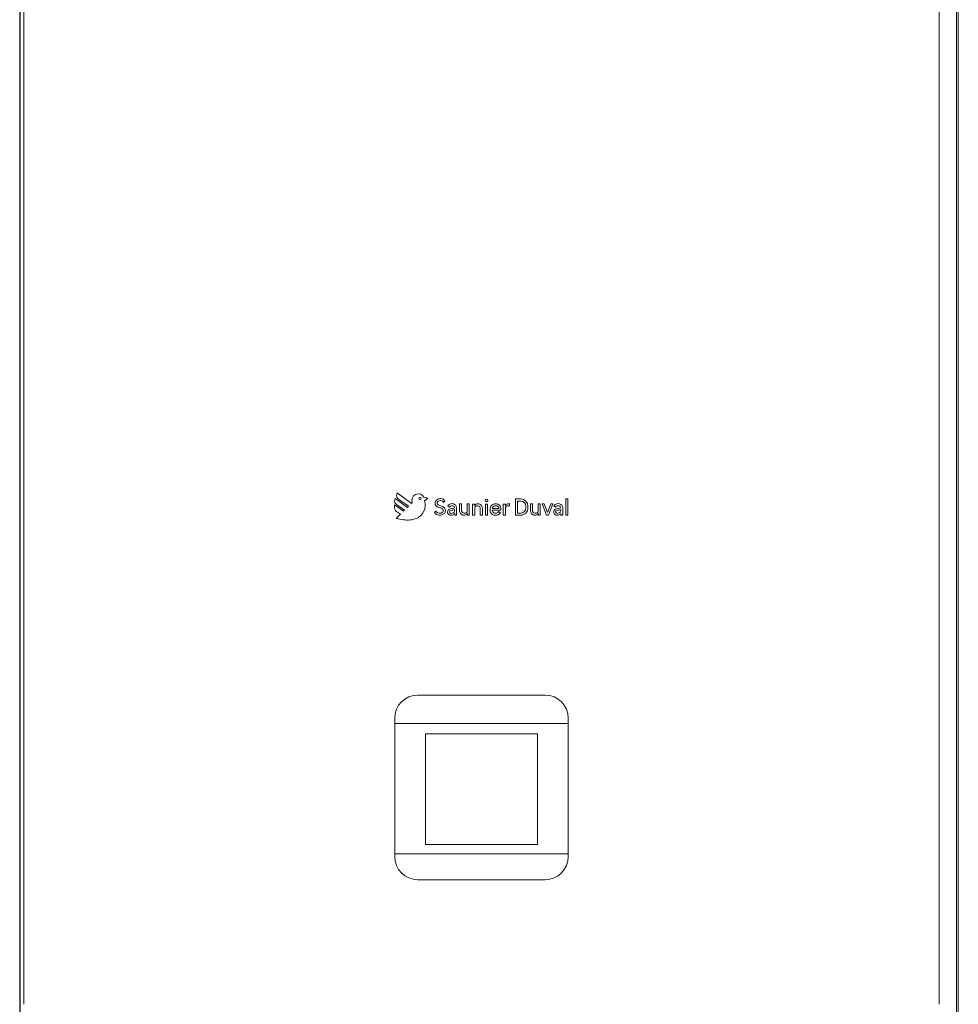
# Model space of a CAD drawing. Header units: millimetres. Extents: x -20716 to -17420, y -600 to 2500.
# Tile 3 of 14: x -20616 to -20006, y 1220 to 1860. Entities that reach past the tile are written whole.
import ezdxf

# ---------------------------------------------------------------- set-up
doc = ezdxf.new("R2010")
doc.units = ezdxf.units.MM
for name, color, linetype, lineweight in [('A-WALL', 113, 'Continuous', 25), ('I-FURN', 30, 'Continuous', 18), ('M-EQPM', 50, 'Continuous', 18)]:
    doc.layers.add(name, color=color, linetype=linetype, lineweight=lineweight)

# ---------------------------------------------------------------- blocks, each defined once
blk = doc.blocks.new('HC_Heat Pump_GM_Saunier Duval_GeniaSet TEK_IS_kit complet_2C - HA 10-7_2 STB-985960-Coupe vue face')
at = {"layer": 'M-EQPM'}
for p, q in [((-20612.94, 1900), (-20612.94, 1220)), ((-20017.94, 1220), (-20017.94, 1900)), ((-20371.58, 1548.86), (-20371.83, 1547.93)), ((-20363.56, 1543.03), (-20371.58, 1548.86)), ((-20370.27, 1552.4), (-20370.52, 1551.46)), ((-20360.96, 1545.63), (-20370.27, 1552.4)), ((-20350.38, 1549.07), (-20352.86, 1549.55)), ((-20352.42, 1547.23), (-20350.38, 1549.07)), ((-20372, 1544.69), (-20372, 1543.48)), ((-20366.16, 1540.44), (-20372, 1544.69)), ((-20370.6, 1544.88), (-20365.46, 1541.14)), ((-20369.28, 1548.41), (-20362.85, 1543.74)), ((-20362.85, 1543.74), (-20363.56, 1543.03)), ((-20360.4, 1546.19), (-20360.96, 1545.63)), ((-20340.08, 1546.28), (-20339.14, 1547.22)), ((-20337.38, 1543.93), (-20336.29, 1543.17)), ((-20331.61, 1538.04), (-20331.61, 1542.67)), ((-20329.7, 1545.3), (-20329.7, 1540.79)), ((-20328.34, 1545.3), (-20329.7, 1545.3)), ((-20328.34, 1540.62), (-20328.34, 1545.3)), ((-20323.34, 1545.3), (-20324.7, 1545.3)), ((-20324.7, 1545.3), (-20324.7, 1540.96)), ((-20323.34, 1538.04), (-20323.34, 1545.3)), ((-20320, 1545.17), (-20321.2, 1545.17)), ((-20321.2, 1545.17), (-20321.2, 1537.91)), ((-20320, 1544.21), (-20320, 1545.17)), ((-20316.2, 1542.59), (-20316.2, 1537.91)), ((-20314.84, 1537.91), (-20314.84, 1542.42)), ((-20312.91, 1545.17), (-20312.91, 1537.91)), ((-20311.55, 1545.17), (-20312.91, 1545.17)), ((-20311.55, 1537.91), (-20311.55, 1545.17)), ((-20301.23, 1545.17), (-20301.23, 1537.91)), ((-20299.87, 1545.17), (-20301.23, 1545.17)), ((-20299.87, 1544.06), (-20299.87, 1545.17)), ((-20297.22, 1543.96), (-20297.22, 1545.42)), ((-20289.92, 1548.46), (-20293.33, 1548.46)), ((-20293.33, 1548.46), (-20293.33, 1537.91)), ((-20292.01, 1539.23), (-20292.01, 1547.14)), ((-20292.01, 1547.14), (-20289.92, 1547.14)), ((-20286.53, 1543.75), (-20286.53, 1542.75)), ((-20285.21, 1542.75), (-20285.21, 1543.75)), ((-20283.57, 1545.3), (-20283.57, 1540.79)), ((-20282.21, 1545.3), (-20283.57, 1545.3)), ((-20282.21, 1540.62), (-20282.21, 1545.3)), ((-20277.21, 1545.3), (-20278.57, 1545.3)), ((-20278.57, 1545.3), (-20278.57, 1540.96)), ((-20277.21, 1538.04), (-20277.21, 1545.3)), ((-20274.72, 1545.3), (-20276.02, 1545.3)), ((-20276.02, 1545.3), (-20273.23, 1538.04)), ((-20272.58, 1539.73), (-20274.72, 1545.3)), ((-20270.44, 1545.3), (-20272.58, 1539.73)), ((-20271.93, 1538.04), (-20269.15, 1545.3)), ((-20269.15, 1545.3), (-20270.44, 1545.3)), ((-20268.4, 1543.93), (-20267.32, 1543.17)), ((-20262.64, 1538.04), (-20262.64, 1542.67)), ((-20260.64, 1548.5), (-20260.64, 1538.04)), ((-20259.28, 1548.5), (-20260.64, 1548.5)), ((-20259.28, 1538.04), (-20259.28, 1548.5)), ((-20368.13, 1538.5), (-20370.77, 1535.86)), ((-20370.67, 1540.35), (-20368.13, 1538.5)), ((-20365.46, 1541.14), (-20366.16, 1540.44)), ((-20345.09, 1540.61), (-20346.04, 1539.67)), ((-20332.82, 1539.07), (-20332.82, 1538.04)), ((-20332.82, 1538.04), (-20331.61, 1538.04)), ((-20324.54, 1538.99), (-20324.54, 1538.04)), ((-20324.54, 1538.04), (-20323.34, 1538.04)), ((-20321.2, 1537.91), (-20319.84, 1537.91)), ((-20319.84, 1537.91), (-20319.84, 1542.25)), ((-20316.2, 1537.91), (-20314.84, 1537.91)), ((-20312.91, 1537.91), (-20311.55, 1537.91)), ((-20308.39, 1541.15), (-20302.88, 1541.15)), ((-20304.21, 1542.33), (-20308.29, 1542.33)), ((-20303.18, 1539.58), (-20304.31, 1540.27)), ((-20301.23, 1537.91), (-20299.87, 1537.91)), ((-20299.87, 1537.91), (-20299.87, 1542.23)), ((-20293.33, 1537.91), (-20290.06, 1537.91)), ((-20290.06, 1539.23), (-20292.01, 1539.23)), ((-20278.41, 1538.99), (-20278.41, 1538.04)), ((-20278.41, 1538.04), (-20277.21, 1538.04)), ((-20273.23, 1538.04), (-20271.93, 1538.04)), ((-20263.84, 1539.07), (-20263.84, 1538.04)), ((-20263.84, 1538.04), (-20262.64, 1538.04)), ((-20260.64, 1538.04), (-20259.28, 1538.04)), ((-20274.04, 1421), (-20356.83, 1421)), ((-20371.83, 1406), (-20371.83, 1316)), ((-20371.83, 1402.5), (-20259.04, 1402.5)), ((-20259.04, 1402.5), (-20371.83, 1402.5)), ((-20259.04, 1316), (-20259.04, 1406)), ((-20351.83, 1323.89), (-20351.83, 1395.89)), ((-20351.83, 1395.89), (-20279.04, 1395.89)), ((-20279.04, 1395.89), (-20351.83, 1395.89)), ((-20351.83, 1395.89), (-20351.83, 1323.89)), ((-20279.04, 1395.89), (-20279.04, 1323.89)), ((-20279.04, 1323.89), (-20279.04, 1395.89)), ((-20279.04, 1323.89), (-20351.83, 1323.89)), ((-20351.83, 1323.89), (-20279.04, 1323.89)), ((-20259.04, 1317.87), (-20371.83, 1317.87)), ((-20371.83, 1317.87), (-20259.04, 1317.87)), ((-20356.83, 1301), (-20274.04, 1301))]:
    blk.add_line(p, q, dxfattribs=at)
for centre, radius, start, end in [((-20367.88, 1550.76), 2.74, 165, 239), ((-20356.53, 1547.66), 4.14, 27.29221, 200.70779), ((-20355.38, 1548.9), 0.78, 0, 180), ((-20355.38, 1548.9), 0.78, 180, 0), ((-20367.65, 1543.48), 4.36, 180, 226), ((-20369.19, 1547.22), 2.74, 165, 239), ((-20361.33, 1544.44), 9.34, 292.6291, 17.3709), ((-20342.87, 1545.76), 2.71, 131.71928, 239.98905), ((-20342.16, 1544.95), 3.78, 36.9059, 131.71928), ((-20342.87, 1545.76), 1.39, 131.71928, 239.98905), ((-20341.28, 1548.52), 5.9, 239.98905, 264.01095), ((-20342.16, 1544.95), 2.46, 32.5047, 131.71928), ((-20341.28, 1548.52), 4.58, 239.98905, 264.01095), ((-20342.09, 1540.72), 1.94, 37.98905, 84.01095), ((-20342.09, 1540.72), 3.26, 37.98905, 84.01095), ((-20341.86, 1540.91), 2.96, 322.01095, 37.98905), ((-20334.76, 1542.36), 3.05, 101.75127, 149.00997), ((-20334.76, 1542.36), 1.73, 101.75127, 152.07718), ((-20337.82, 1559), 17.03, 277.36556, 286.63444), ((-20334.56, 1541.39), 4.04, 77.80038, 101.75127), ((-20334.56, 1541.39), 2.72, 78.24873, 101.75127), ((-20334.37, 1542.67), 1.43, 0, 75.3178), ((-20334.37, 1542.67), 2.75, 0, 76.06822), ((-20317.73, 1542.39), 2.91, 38.86888, 141.13112), ((-20318.04, 1542.25), 1.8, 109.01208, 180), ((-20318.02, 1542.19), 1.86, 12.52261, 109.01208), ((-20317.75, 1542.42), 2.91, 0, 38.10421), ((-20312.23, 1547.47), 0.891, 0, 180), ((-20312.23, 1547.47), 0.891, 0, 180), ((-20312.23, 1547.47), 0.891, 180, 0), ((-20312.23, 1547.47), 0.891, 180, 345), ((-20303.83, 1541.44), 6.05, 170.51145, 181.91662), ((-20306.18, 1541.85), 3.66, 148.21441, 170.76064), ((-20306.63, 1542.14), 3.13, 106.29205, 148.39755), ((-20306.57, 1542.37), 1.72, 102.66757, 181.3951), ((-20306.31, 1539.86), 5.42, 77.6674, 102.81535), ((-20306.23, 1540.04), 4.07, 79.89839, 100.11508), ((-20305.76, 1542.51), 1.56, 353.57526, 81.0206), ((-20305.7, 1542.41), 2.8, 33.35148, 78.67962), ((-20307.39, 1541.73), 4.6, 7.8164, 28.78507), ((-20298.01, 1543.39), 1.97, 103.89632, 160.04782), ((-20298.01, 1542.23), 1.86, 90, 180), ((-20297.48, 1541.24), 4.19, 86.48206, 103.89632), ((-20298.01, 1541.81), 2.28, 70, 90), ((-20290.06, 1542.75), 4.84, 270, 0), ((-20290.06, 1542.75), 3.52, 270, 0), ((-20289.92, 1543.75), 4.71, 0, 90), ((-20289.92, 1543.75), 3.39, 0, 90), ((-20265.79, 1542.36), 3.05, 101.75127, 149.00997), ((-20265.79, 1542.36), 1.73, 101.75127, 152.07718), ((-20268.85, 1559), 17.03, 277.36556, 286.63444), ((-20265.59, 1541.39), 4.04, 77.80038, 101.75127), ((-20265.59, 1541.39), 2.72, 78.24873, 101.75127), ((-20265.4, 1542.67), 1.43, 0, 75.3178), ((-20265.4, 1542.67), 2.75, 0, 76.06822), ((-20342.53, 1542.25), 4.36, 216.37394, 313.51294), ((-20342.53, 1542.25), 3.04, 212.58268, 311.5566), ((-20341.86, 1540.91), 1.64, 325.2501, 37.98905), ((-20335.37, 1540.02), 2.1, 132.28548, 255.11452), ((-20335.37, 1540.02), 2.1, 97.36556, 132.28548), ((-20335.25, 1540.07), 0.962, 98.71088, 269.28912), ((-20335.16, 1540.79), 2.91, 255.11452, 284.88548), ((-20338.97, 1564.39), 23.64, 278.71088, 284.82759), ((-20335.22, 1542.55), 3.44, 269.28912, 294.90709), ((-20335.16, 1540.79), 2.91, 284.88548, 323.69961), ((-20334.32, 1540.63), 1.32, 294.90709, 330.25179), ((-20335.15, 1541.1), 2.27, 330.25179, 11.14155), ((-20326.79, 1540.79), 2.91, 180, 218.10421), ((-20326.81, 1540.82), 2.91, 218.86888, 321.13112), ((-20326.52, 1541.02), 1.86, 192.52261, 289.01208), ((-20326.5, 1540.96), 1.8, 289.01208, 0), ((-20306.55, 1541.24), 3.33, 180, 254.90233), ((-20306.25, 1541.28), 2.15, 183.51438, 247.33944), ((-20306.33, 1542.04), 4.16, 254.90233, 285.09767), ((-20306.33, 1542.04), 2.84, 254.90233, 285.09767), ((-20306.15, 1541.38), 2.16, 285.09767, 328.90233), ((-20306.15, 1541.38), 3.48, 285.09767, 328.90233), ((-20305.09, 1541.84), 2.32, 342.54604, 12.76896), ((-20280.66, 1540.79), 2.91, 180, 218.10421), ((-20280.68, 1540.82), 2.91, 218.86888, 321.13112), ((-20280.39, 1541.02), 1.86, 192.52261, 289.01208), ((-20280.37, 1540.96), 1.8, 289.01208, 0), ((-20266.39, 1540.02), 2.1, 132.28548, 255.11452), ((-20266.39, 1540.02), 2.1, 97.36556, 132.28548), ((-20266.27, 1540.07), 0.962, 98.71088, 269.28912), ((-20266.19, 1540.79), 2.91, 255.11452, 284.88548), ((-20270, 1564.39), 23.64, 278.71088, 284.82759), ((-20266.24, 1542.55), 3.44, 269.28912, 294.90709), ((-20266.19, 1540.79), 2.91, 284.88548, 323.69961), ((-20265.35, 1540.63), 1.32, 294.90709, 330.25179), ((-20266.18, 1541.1), 2.27, 330.25179, 11.14155), ((-20362.85, 1565.9), 31.06, 255.23506, 264.0981), ((-20363.25, 1549.04), 14.31, 258.71767, 292.6291), ((-20356.83, 1406), 15, 90, 180), ((-20274.04, 1406), 15, 0, 90), ((-20356.83, 1316), 15, 180, 270), ((-20274.04, 1316), 15, 270, 360)]:
    blk.add_arc(centre, radius, start, end, dxfattribs=at)
blk = doc.blocks.new('Kitchen_Cabinets_FINSA_Pro-Oven-Larder-unit-rd4d_Blanc - Height - _2000 mm_-1376609-Coupe vue face')
at = {"layer": 'I-FURN'}
for p, q in [((-20006.65, 2144.75), (-20006.65, 144.75)), ((-20005.54, 2143.75), (-20005.54, 844.18))]:
    blk.add_line(p, q, dxfattribs=at)

msp = doc.modelspace()

# ---------------------------------------------------------------- linework, layer by layer
at = {"layer": 'A-WALL'}
msp.add_line((-20615.54, 2500), (-20615.54, -600), dxfattribs=at)

# ---------------------------------------------------------------- block references
at = {"layer": 'I-FURN'}
msp.add_blockref('Kitchen_Cabinets_FINSA_Pro-Oven-Larder-unit-rd4d_Blanc - Height - _2000 mm_-1376609-Coupe vue face', (0, 0), dxfattribs=at)
at = {"layer": 'M-EQPM'}
msp.add_blockref('HC_Heat Pump_GM_Saunier Duval_GeniaSet TEK_IS_kit complet_2C - HA 10-7_2 STB-985960-Coupe vue face', (0, 0), dxfattribs=at)

doc.saveas('drawing.dxf')
